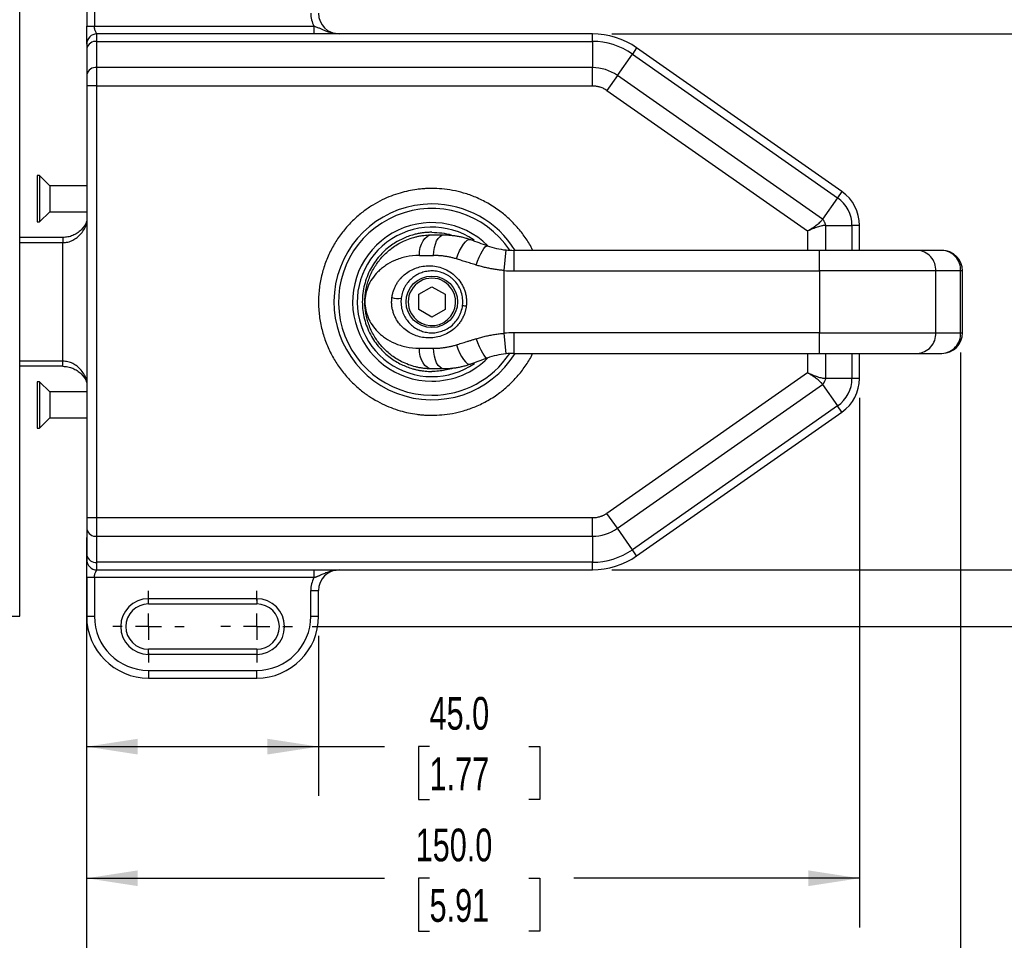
# Model space of a CAD drawing. Header units: millimetres. Extents: x 1 to 271, y 1 to 204.
# Tile 3 of 8: x 107 to 171, y 54 to 113. Entities that reach past the tile are written whole.
import ezdxf

# ---------------------------------------------------------------- set-up
doc = ezdxf.new("R2010")
doc.units = ezdxf.units.MM
doc.linetypes.add('CENTERX2', pattern=[20.32, 12.7, -2.54, 2.54, -2.54])
doc.layers.add('CENTER', color=40, linetype='CENTERX2')
doc.layers.add('DIMENSIONS', color=140, linetype='Continuous', lineweight=25)
doc.styles.add('SLDTEXTSTYLE0', font='TXT', dxfattribs={"width": 0.7})
doc.dimstyles.new('SLDDIMSTYLE0', dxfattribs={"dimtxt": 2.158008, "dimasz": 3.302, "dimexe": 0, "dimexo": 0.0625, "dimgap": 0.539502, "dimtad": 0, "dimtih": 1, "dimtoh": 1, "dimlfac": 3, "dimrnd": 1e-09, "dimzin": 4, "dimdsep": 46, "dimtxsty": 'SLDTEXTSTYLE0', "dimsah": 1, "dimcen": 0.09, "dimadec": 0, "dimazin": 1, "dimtfac": 1, "dimtofl": 0, "dimtmove": 0, "dimatfit": 3, "dimfxl": 0, "dimfrac": 2, "dimtolj": 1, "dimtzin": 12, "dimarcsym": 0})
doc.dimstyles.new('SLDDIMSTYLE2', dxfattribs={"dimtxt": 2.158008, "dimasz": 3.302, "dimexe": 0, "dimexo": 0.0625, "dimgap": 0.539502, "dimtad": 0, "dimtih": 1, "dimtoh": 1, "dimlfac": 3, "dimrnd": 1e-09, "dimzin": 12, "dimdsep": 46, "dimtxsty": 'SLDTEXTSTYLE0', "dimsah": 1, "dimcen": 0.09, "dimadec": 0, "dimazin": 3, "dimtfac": 1, "dimtofl": 0, "dimtmove": 0, "dimatfit": 3, "dimfxl": 0, "dimfrac": 2, "dimtolj": 1, "dimtzin": 12, "dimarcsym": 0})

# ---------------------------------------------------------------- blocks, each defined once
blk = doc.blocks.new('_D')
at = {"layer": 'DIMENSIONS'}
for p, q in [((145.238, 112.249), (179.288, 112.249)), ((176.113, 112.249), (176.113, 99.301)), ((172.907, 95.388), (172.182, 95.388)), ((172.182, 95.388), (172.182, 91.959)), ((179.32, 95.388), (180.044, 95.388)), ((180.044, 95.388), (180.044, 91.959)), ((172.182, 91.959), (172.907, 91.959)), ((180.044, 91.959), (179.32, 91.959)), ((176.113, 77.582), (176.113, 91.475)), ((145.238, 77.582), (179.288, 77.582))]:
    blk.add_line(p, q, dxfattribs=at)
for points in [[(176.113, 112.249), (175.605, 108.947), (176.621, 108.947)], [(176.113, 77.582), (176.621, 80.884), (175.605, 80.884)]]:
    blk.add_solid(points, dxfattribs=at)
at = {"layer": 'DIMENSIONS', "char_height": 2.1167, "attachment_point": 1, "style": 'SLDTEXTSTYLE0'}
for s, insert in [('104.0', (172.009, 98.6)), ('4.09', (172.907, 94.687))]:
    blk.add_mtext(s, dxfattribs=dict(at, insert=insert))
blk = doc.blocks.new('_D_1')
at = {"layer": 'DIMENSIONS'}
for p, q in [((161.254, 88.701), (161.254, 54.463)), ((111.254, 79.669), (111.254, 54.463)), ((111.254, 57.638), (130.513, 57.638)), ((133.437, 57.638), (132.713, 57.638)), ((132.713, 57.638), (132.713, 54.208)), ((139.85, 57.638), (140.575, 57.638)), ((140.575, 57.638), (140.575, 54.208)), ((161.254, 57.638), (142.774, 57.638)), ((132.713, 54.208), (133.437, 54.208)), ((140.575, 54.208), (139.85, 54.208))]:
    blk.add_line(p, q, dxfattribs=at)
for points in [[(111.254, 57.638), (114.556, 57.13), (114.556, 58.146)], [(161.254, 57.638), (157.952, 58.146), (157.952, 57.13)]]:
    blk.add_solid(points, dxfattribs=at)
at = {"layer": 'DIMENSIONS', "char_height": 2.1167, "attachment_point": 1, "style": 'SLDTEXTSTYLE0'}
for s, insert in [('150.0', (132.54, 60.85)), ('5.91', (133.437, 56.937))]:
    blk.add_mtext(s, dxfattribs=dict(at, insert=insert))
blk = doc.blocks.new('_D_4')
at = {"layer": 'DIMENSIONS'}
for p, q in [((111.254, 73.312), (111.254, 62.976)), ((126.254, 73.312), (126.254, 62.976)), ((111.254, 66.151), (126.254, 66.151)), ((126.254, 66.151), (130.513, 66.151)), ((133.437, 66.151), (132.713, 66.151)), ((132.713, 66.151), (132.713, 62.721)), ((139.85, 66.151), (140.575, 66.151)), ((140.575, 66.151), (140.575, 62.721)), ((132.713, 62.721), (133.437, 62.721)), ((140.575, 62.721), (139.85, 62.721))]:
    blk.add_line(p, q, dxfattribs=at)
for points in [[(111.254, 66.151), (114.556, 65.643), (114.556, 66.659)], [(126.254, 66.151), (122.952, 66.659), (122.952, 65.643)]]:
    blk.add_solid(points, dxfattribs=at)
at = {"layer": 'DIMENSIONS', "char_height": 2.1167, "attachment_point": 1, "style": 'SLDTEXTSTYLE0'}
for s, insert in [('45.0', (133.437, 69.363)), ('1.77', (133.437, 65.45))]:
    blk.add_mtext(s, dxfattribs=dict(at, insert=insert))
blk = doc.blocks.new('_D_11')
at = {"layer": 'DIMENSIONS'}
for p, q in [((125.838, 115.916), (189.964, 115.916)), ((186.789, 115.916), (186.789, 99.301)), ((183.582, 95.388), (182.858, 95.388)), ((182.858, 95.388), (182.858, 91.959)), ((189.995, 95.388), (190.72, 95.388)), ((190.72, 95.388), (190.72, 91.959)), ((182.858, 91.959), (183.582, 91.959)), ((190.72, 91.959), (189.995, 91.959)), ((186.789, 73.916), (186.789, 91.475)), ((125.838, 73.916), (189.964, 73.916))]:
    blk.add_line(p, q, dxfattribs=at)
for points in [[(186.789, 115.916), (186.281, 112.614), (187.297, 112.614)], [(186.789, 73.916), (187.297, 77.218), (186.281, 77.218)]]:
    blk.add_solid(points, dxfattribs=at)
at = {"layer": 'DIMENSIONS', "char_height": 2.1167, "attachment_point": 1, "style": 'SLDTEXTSTYLE0'}
for s, insert in [('126.0', (182.685, 98.6)), ('4.96', (183.582, 94.687))]:
    blk.add_mtext(s, dxfattribs=dict(at, insert=insert))
blk = doc.blocks.new('_D_12')
at = {"layer": 'DIMENSIONS'}
for p, q in [((167.791, 91.646), (167.791, 45.407)), ((111.254, 79.669), (111.254, 45.407)), ((111.254, 48.582), (130.513, 48.582)), ((133.437, 48.582), (132.713, 48.582)), ((132.713, 48.582), (132.713, 45.153)), ((139.85, 48.582), (140.575, 48.582)), ((140.575, 48.582), (140.575, 45.153)), ((167.791, 48.582), (142.774, 48.582)), ((132.713, 45.153), (133.437, 45.153)), ((140.575, 45.153), (139.85, 45.153))]:
    blk.add_line(p, q, dxfattribs=at)
for points in [[(111.254, 48.582), (114.556, 48.074), (114.556, 49.09)], [(167.791, 48.582), (164.489, 49.09), (164.489, 48.074)]]:
    blk.add_solid(points, dxfattribs=at)
at = {"layer": 'DIMENSIONS', "char_height": 2.1167, "attachment_point": 1, "style": 'SLDTEXTSTYLE0'}
for s, insert in [('169.6', (132.54, 51.794)), ('6.68', (133.437, 47.881))]:
    blk.add_mtext(s, dxfattribs=dict(at, insert=insert))
blk = doc.blocks.new('SW_CENTERMARKSYMBOL_5')
at = {"layer": 'CENTER', "color": 0}
for p, q in [((0, 1.693), (0, 2.313)), ((0, 0), (0, 0.847)), ((-1.693, 0), (-2.313, 0)), ((0, 0), (-0.847, 0)), ((0, 0), (0, -0.847)), ((0, 0), (0.847, 0)), ((1.693, 0), (2.313, 0)), ((0, -1.693), (0, -2.313))]:
    blk.add_line(p, q, dxfattribs=at)
blk = doc.blocks.new('SW_CENTERMARKSYMBOL_6')
at = {"layer": 'CENTER', "color": 0}
for p, q in [((0, 1.693), (0, 2.313)), ((0, 0), (0, 0.847)), ((-1.693, 0), (-2.313, 0)), ((0, 0), (-0.847, 0)), ((0, 0), (0, -0.847)), ((0, 0), (0.847, 0)), ((1.693, 0), (2.313, 0)), ((0, -1.693), (0, -2.313))]:
    blk.add_line(p, q, dxfattribs=at)

msp = doc.modelspace()

# ---------------------------------------------------------------- linework, layer by layer
for p, q in [((106.9211, 74.5824), (106.9211, 115.2491)), ((111.2545, 115.2491), (111.2545, 112.7491)), ((111.7545, 115.2491), (111.7545, 112.7491)), ((111.2545, 112.7491), (111.7545, 112.7491)), ((111.7545, 112.7491), (125.9548, 112.7491)), ((125.9548, 112.7491), (125.9548, 112.2491)), ((111.9211, 111.7609), (111.9211, 112.2491)), ((143.9683, 112.2491), (111.9211, 112.2491)), ((143.9683, 111.7609), (143.9683, 112.2491)), ((111.9211, 110.0706), (111.9211, 111.7609)), ((111.9211, 111.7609), (143.9683, 111.7609)), ((143.9683, 111.7609), (143.9683, 110.0706)), ((111.2545, 111.2895), (111.2545, 109.5992)), ((145.5867, 109.5603), (146.5562, 110.945)), ((146.8362, 111.3448), (146.5562, 110.945)), ((146.5562, 110.945), (159.8373, 101.6454)), ((160.1173, 102.0453), (146.8362, 111.3448)), ((111.9211, 108.8921), (111.9211, 110.0706)), ((143.9683, 110.0706), (111.9211, 110.0706)), ((143.9683, 108.8921), (143.9683, 110.0706)), ((145.5867, 109.5603), (144.9107, 108.5949)), ((158.8678, 100.2608), (145.5867, 109.5603)), ((111.2545, 108.8921), (111.2545, 80.9394)), ((111.9211, 108.8921), (111.2545, 108.8921)), ((111.9211, 80.9394), (111.9211, 108.8921)), ((111.9211, 108.8921), (143.9683, 108.8921)), ((144.9107, 108.5949), (157.8974, 99.5015)), ((108.212, 103.0824), (108.0453, 103.0824)), ((108.0453, 103.0824), (108.0453, 101.5824)), ((108.8702, 102.4242), (108.212, 103.0824)), ((108.212, 103.0824), (108.212, 100.0824)), ((111.2545, 102.4242), (108.8702, 102.4242)), ((108.8702, 102.4242), (108.8702, 100.7406)), ((160.1173, 102.0453), (159.8373, 101.6454)), ((108.0453, 101.5824), (108.0453, 100.0824)), ((159.8373, 101.6454), (158.8678, 100.2608)), ((108.212, 100.0824), (108.8702, 100.7406)), ((108.8702, 100.7406), (111.2545, 100.7406)), ((108.0453, 100.0824), (108.212, 100.0824)), ((157.8974, 99.5015), (157.8974, 98.2491)), ((159.076, 99.8609), (160.7663, 99.8609)), ((159.076, 98.2491), (159.076, 99.8609)), ((161.2545, 99.8609), (160.7663, 99.8609)), ((160.7663, 99.8609), (160.7663, 98.2491)), ((161.2545, 98.2491), (161.2545, 99.8609)), ((109.712, 99.0824), (106.9211, 99.0824)), ((106.9211, 98.7491), (109.712, 98.7491)), ((109.712, 99.0824), (109.712, 98.7491)), ((109.712, 91.0824), (109.712, 98.7491)), ((133.5878, 99.2491), (134.3728, 99.2491)), ((138.2545, 96.9471), (138.3869, 98.2738)), ((138.8836, 98.2491), (138.8836, 96.9157)), ((140.989, 98.2491), (138.8836, 98.2491)), ((158.6691, 98.2491), (140.9891, 98.2491)), ((164.9841, 98.2491), (158.6691, 98.2491)), ((158.6691, 96.9157), (158.6691, 98.2491)), ((166.5878, 98.2491), (164.9841, 98.2491)), ((132.7762, 97.9157), (133.6978, 97.9157)), ((138.2545, 92.8844), (138.2545, 96.9471)), ((138.8836, 96.9157), (158.6691, 96.9157)), ((158.6691, 96.9157), (158.6691, 92.9157)), ((166.187, 96.9157), (158.6691, 96.9157)), ((166.187, 92.9157), (166.187, 96.9157)), ((167.7907, 96.9157), (166.187, 96.9157)), ((167.7907, 92.9157), (167.7907, 96.9157)), ((167.9211, 96.9157), (167.7907, 96.9157)), ((167.9211, 92.9157), (167.9211, 96.9157)), ((132.7378, 95.4065), (133.5878, 95.8972)), ((133.5878, 95.8972), (134.4378, 95.4065)), ((132.7378, 94.425), (132.7378, 95.4065)), ((134.4378, 95.4065), (134.4378, 94.425)), ((133.5878, 93.9343), (132.7378, 94.425)), ((134.4378, 94.425), (133.5878, 93.9343)), ((138.3869, 91.5577), (138.2545, 92.8844)), ((158.6691, 92.9157), (138.8836, 92.9157)), ((138.8836, 92.9157), (138.8836, 91.5824)), ((158.6691, 92.9157), (166.187, 92.9157)), ((158.6691, 91.5824), (158.6691, 92.9157)), ((166.187, 92.9157), (167.7907, 92.9157)), ((167.7907, 92.9157), (167.9211, 92.9157)), ((132.7762, 91.9157), (133.6978, 91.9157)), ((138.8836, 91.5824), (140.989, 91.5824)), ((140.9892, 91.5824), (158.6691, 91.5824)), ((157.8974, 91.5824), (157.8974, 90.33)), ((158.6691, 91.5824), (164.9841, 91.5824)), ((159.076, 89.9706), (159.076, 91.5824)), ((160.7663, 91.5824), (160.7663, 89.9706)), ((161.2545, 89.9706), (161.2545, 91.5824)), ((164.9841, 91.5824), (166.5878, 91.5824)), ((109.712, 91.0824), (106.9211, 91.0824)), ((109.712, 90.7491), (106.9211, 90.7491)), ((109.712, 90.7491), (109.712, 91.0824)), ((134.3728, 90.5824), (133.5878, 90.5824)), ((157.8974, 90.33), (144.9107, 81.2366)), ((160.7663, 89.9706), (159.076, 89.9706)), ((161.2545, 89.9706), (160.7663, 89.9706)), ((108.212, 89.7491), (108.0453, 89.7491)), ((108.0453, 89.7491), (108.0453, 88.2491)), ((108.8702, 89.0909), (108.212, 89.7491)), ((108.212, 89.7491), (108.212, 86.7491)), ((145.5867, 80.2712), (158.8678, 89.5707)), ((158.8678, 89.5707), (159.8373, 88.1861)), ((111.2545, 89.0909), (108.8702, 89.0909)), ((108.8702, 89.0909), (108.8702, 87.4073)), ((108.0453, 88.2491), (108.0453, 86.7491)), ((159.8373, 88.1861), (146.5562, 78.8865)), ((160.1173, 87.7862), (159.8373, 88.1861)), ((108.212, 86.7491), (108.8702, 87.4073)), ((108.8702, 87.4073), (111.2545, 87.4073)), ((146.8362, 78.4867), (160.1173, 87.7862)), ((108.0453, 86.7491), (108.212, 86.7491)), ((111.9211, 80.9394), (111.2545, 80.9394)), ((143.9683, 80.9394), (111.9211, 80.9394)), ((111.9211, 79.7609), (111.9211, 80.9394)), ((143.9683, 79.7609), (143.9683, 80.9394)), ((145.5867, 80.2712), (144.9107, 81.2366)), ((146.5562, 78.8865), (145.5867, 80.2712)), ((111.2545, 80.2323), (111.2545, 78.542)), ((111.9211, 79.7609), (143.9683, 79.7609)), ((111.9211, 78.0706), (111.9211, 79.7609)), ((143.9683, 79.7609), (143.9683, 78.0706)), ((146.8362, 78.4867), (146.5562, 78.8865)), ((143.9683, 78.0706), (111.9211, 78.0706)), ((111.9211, 77.5824), (111.9211, 78.0706)), ((143.9683, 77.5824), (143.9683, 78.0706)), ((111.7545, 77.0824), (111.2545, 77.0824)), ((111.2545, 77.0824), (111.2545, 74.5824)), ((125.9548, 77.0824), (111.7545, 77.0824)), ((111.7545, 77.0824), (111.7545, 74.5824)), ((111.9211, 77.5824), (143.9683, 77.5824)), ((125.9548, 77.5824), (125.9548, 77.0824)), ((125.7545, 74.5824), (125.7545, 76.2491)), ((125.7545, 76.2491), (126.2545, 76.2491)), ((126.2545, 74.5824), (126.2545, 76.2491)), ((122.2545, 75.7157), (115.2545, 75.7157)), ((115.2545, 75.3824), (115.2545, 75.7157)), ((115.2545, 75.3824), (122.2545, 75.3824)), ((122.2545, 75.7157), (122.2545, 75.3824)), ((106.4211, 74.5824), (106.9211, 74.5824)), ((111.2545, 74.5824), (111.7545, 74.5824)), ((125.7545, 74.5824), (126.2545, 74.5824)), ((115.2545, 72.1157), (115.2545, 72.4491)), ((122.2545, 72.4491), (115.2545, 72.4491)), ((122.2545, 72.1157), (115.2545, 72.1157)), ((122.2545, 72.4491), (122.2545, 72.1157)), ((115.2545, 71.0824), (122.2545, 71.0824)), ((115.2545, 71.0824), (115.2545, 70.5824)), ((122.2545, 70.5824), (122.2545, 71.0824)), ((115.2545, 70.5824), (122.2545, 70.5824))]:
    msp.add_line(p, q)
at = {"flags": 128}
for points in [[(132.7762, 97.9157), (132.7918, 98.1759), (132.838, 98.426), (132.913, 98.6565), (133.0139, 98.8586), (133.1369, 99.0244), (133.2772, 99.1476), (133.4295, 99.2235), (133.5878, 99.2491)], [(133.6978, 97.9157), (133.7107, 98.1759), (133.7491, 98.426), (133.8115, 98.6565), (133.8955, 98.8586), (133.9978, 99.0244), (134.1145, 99.1476), (134.2411, 99.2235), (134.3728, 99.2491)], [(135.1699, 97.6946), (135.265, 97.9589), (135.3761, 98.2114), (135.4983, 98.4411), (135.6262, 98.6376), (135.7542, 98.7922), (135.8765, 98.8982), (135.9877, 98.9507), (136.0829, 98.9475)], [(136.4501, 97.2977), (136.545, 97.5533), (136.6471, 97.7981), (136.7521, 98.0221), (136.8557, 98.2157), (136.9535, 98.3709), (137.0414, 98.4812), (137.1158, 98.5419), (137.1735, 98.5506)], [(136.4501, 92.5338), (136.545, 92.2782), (136.6471, 92.0334), (136.7521, 91.8094), (136.8557, 91.6158), (136.9535, 91.4606), (137.0414, 91.3503), (137.1158, 91.2896), (137.1735, 91.2809)], [(133.5878, 90.5824), (133.4295, 90.608), (133.2772, 90.6839), (133.1369, 90.8071), (133.0139, 90.9729), (132.913, 91.175), (132.838, 91.4055), (132.7918, 91.6556), (132.7762, 91.9157)], [(134.3728, 90.5824), (134.2411, 90.608), (134.1145, 90.6839), (133.9978, 90.8071), (133.8955, 90.9729), (133.8115, 91.175), (133.7491, 91.4055), (133.7107, 91.6556), (133.6978, 91.9157)], [(135.1699, 92.1369), (135.265, 91.8726), (135.3761, 91.62), (135.4983, 91.3904), (135.6262, 91.1939), (135.7542, 91.0393), (135.8765, 90.9333), (135.9877, 90.8808), (136.0829, 90.8839)]]:
    msp.add_lwpolyline(points, dxfattribs=at)
msp.add_circle((133.5878, 94.9157), 1.6667)
for centre, radius, start, end in [((127.5878, 113.5824), 1.8333, 180, 207.035692), ((127.5878, 113.5824), 1.3333, 180, 270), ((111.9211, 111.5824), 0.6667, 90, 180), ((143.9683, 107.2491), 5, 55, 90), ((111.8378, 111.1717), 0.5951, 81.950533, 168.578246), ((143.9683, 107.2491), 4.5118, 55, 90), ((111.8378, 109.4813), 0.5951, 81.950533, 168.578246), ((143.9683, 107.2491), 2.8215, 55, 90), ((158.5878, 99.8609), 2.6667, 0, 55), ((158.5878, 99.8609), 2.1785, 0, 55), ((133.5878, 94.9157), 6.3333, 90, 328.243136), ((133.5878, 94.9157), 6.0404, 33.57179, 270), ((133.5878, 94.9157), 6.3333, 31.756864, 90), ((133.5878, 94.9157), 5.1262, 45.058425, 270), ((133.5878, 94.9157), 4.8333, 55.655055, 270), ((138.8836, 103.2491), 5, 264.299207, 270), ((164.9216, 96.9834), 1.2672, 356.940288, 87.169891), ((166.5878, 96.9157), 1.3333, 0, 90), ((166.5252, 96.9834), 1.2672, 356.940288, 87.169891), ((138.8836, 103.2491), 6.3333, 264.299207, 270), ((133.5878, 94.9157), 1.5333, 30, 210), ((133.5878, 94.9157), 1.5333, 210, 30), ((131.3674, 96.181), 1.0577, 249.77992, 282.78599), ((135.9589, 96.3525), 1.707, 257.000148, 265.190772), ((138.8836, 86.5824), 6.3333, 90, 95.700793), ((164.9216, 92.8481), 1.2672, 272.830109, 3.059712), ((166.5878, 92.9157), 1.3333, 270, 0), ((166.5252, 92.8481), 1.2672, 272.830109, 3.059712), ((133.5878, 94.9157), 6.0404, 270, 326.42821), ((133.5878, 94.9157), 5.1262, 270, 315.269271), ((138.8836, 86.5824), 5, 90, 95.700793), ((133.5878, 94.9157), 4.8333, 270, 304.66755), ((158.5878, 89.9706), 2.1785, 305, 360), ((158.5878, 89.9706), 2.6667, 305, 0), ((143.9683, 82.5824), 2.8215, 270, 305), ((111.8378, 80.3502), 0.5951, 191.421754, 278.049467), ((111.8378, 78.6598), 0.5951, 191.421754, 278.049467), ((143.9683, 82.5824), 4.5118, 270, 305), ((143.9683, 82.5824), 5, 270, 305), ((111.9211, 78.2491), 0.6667, 180, 270), ((127.5878, 76.2491), 1.8333, 152.964301, 180), ((127.5878, 76.2491), 1.3333, 90, 180), ((115.2545, 73.9157), 1.8, 90, 270), ((115.2545, 73.9157), 1.4667, 90, 270), ((122.2545, 73.9157), 1.8, 270, 90), ((122.2545, 73.9157), 1.4667, 270, 90), ((115.2545, 74.5824), 4, 180, 270), ((115.2545, 74.5824), 3.5, 180, 270), ((122.2545, 74.5824), 3.5, 270, 0), ((122.2545, 74.5824), 4, 270, 0)]:
    msp.add_arc(centre, radius, start, end)
for points, knots in [([(111.2545, 111.5824), (111.2545, 111.5824), (111.2545, 111.6345), (111.2545, 111.7701), (111.2545, 111.8577), (111.2545, 112.0602), (111.2545, 112.1753), (111.2545, 112.435), (111.2545, 112.5793), (111.2545, 112.7491)], [0, 0, 0, 0, 0.25, 0.25, 0.5, 0.5, 0.75, 0.75, 1, 1, 1, 1]), ([(111.9211, 112.2491), (111.921, 112.2493), (111.9207, 112.2498), (111.9185, 112.2536), (111.9149, 112.2595), (111.9098, 112.2676), (111.9033, 112.2778), (111.8925, 112.2943), (111.8704, 112.3258), (111.838, 112.3811), (111.8047, 112.4539), (111.7802, 112.5286), (111.7652, 112.6009), (111.7561, 112.674), (111.755, 112.724), (111.7545, 112.7491)], [0, 0, 0, 0, 0.0434893, 0.0865319, 0.1292045, 0.1715864, 0.213758, 0.2558012, 0.343506, 0.48085, 0.6141827, 0.7205594, 0.8140738, 0.9070359, 1, 1, 1, 1]), ([(127.5878, 112.2491), (127.5605, 112.2494), (127.5094, 112.25), (127.4381, 112.2545), (127.3773, 112.2602), (127.2956, 112.2703), (127.1946, 112.2874), (127.0308, 112.3254), (126.8442, 112.3843), (126.6372, 112.4672), (126.451, 112.5491), (126.2956, 112.6179), (126.1662, 112.6714), (126.0607, 112.7124), (125.9898, 112.737), (125.9548, 112.7491)], [0, 0, 0, 0, 0.048126, 0.0901333, 0.1260324, 0.1558127, 0.2354698, 0.3066703, 0.4526126, 0.5807978, 0.6996629, 0.8093903, 0.8747512, 0.938284, 1, 1, 1, 1]), ([(111.2545, 111.5824), (111.2545, 111.5821), (111.2545, 111.5815), (111.2545, 111.5767), (111.2545, 111.569), (111.2545, 111.5581), (111.2545, 111.5441), (111.2545, 111.5269), (111.2545, 111.5018), (111.2545, 111.4658), (111.2545, 111.4153), (111.2545, 111.3572), (111.2545, 111.3121), (111.2545, 111.2895)], [0, 0, 0, 0, 0.0719773, 0.1433971, 0.2144842, 0.2854665, 0.3565728, 0.4280308, 0.5000648, 0.6256162, 0.7499742, 0.8743615, 1, 1, 1, 1]), ([(111.2545, 109.5992), (111.2545, 109.5856), (111.2545, 109.5587), (111.2545, 109.5157), (111.2545, 109.4711), (111.2545, 109.4246), (111.2545, 109.3764), (111.2545, 109.3265), (111.2545, 109.2621), (111.2545, 109.1827), (111.2545, 109.0875), (111.2545, 108.9904), (111.2545, 108.925), (111.2545, 108.8921)], [0, 0, 0, 0, 0.0719773, 0.1433971, 0.2144842, 0.2854665, 0.3565728, 0.4280308, 0.5000648, 0.6256162, 0.7499742, 0.8743615, 1, 1, 1, 1]), ([(143.9683, 108.8921), (143.9923, 108.8918), (144.0402, 108.8912), (144.1118, 108.8863), (144.1829, 108.8786), (144.2536, 108.8677), (144.3238, 108.8538), (144.3935, 108.8367), (144.4797, 108.8115), (144.5812, 108.7753), (144.6957, 108.7241), (144.8063, 108.6648), (144.8758, 108.6182), (144.9107, 108.5949)], [0, 0, 0, 0, 0.071754, 0.1431737, 0.214395, 0.2855552, 0.3567915, 0.428241, 0.5000396, 0.6253632, 0.7499742, 0.8746081, 1, 1, 1, 1]), ([(133.5878, 102.2491), (133.5335, 102.2487), (133.425, 102.248), (133.2624, 102.2424), (133.1, 102.2335), (132.9378, 102.2208), (132.7759, 102.2046), (132.4855, 102.169), (132.0687, 102.0972), (131.5099, 101.9567), (130.9417, 101.7646), (130.348, 101.5056), (129.758, 101.1827), (129.1612, 100.7776), (128.5885, 100.2996), (128.0375, 99.7308), (127.5376, 99.0883), (127.0947, 98.3599), (126.732, 97.5696), (126.4603, 96.7166), (126.2919, 95.8278), (126.2358, 94.9158), (126.2919, 94.0038), (126.4603, 93.115), (126.732, 92.2619), (127.0947, 91.4717), (127.5376, 90.7432), (128.0374, 90.1007), (128.5885, 89.5319), (129.1611, 89.054), (129.758, 88.6488), (130.3479, 88.326), (130.9416, 88.0669), (131.5098, 87.8748), (132.0686, 87.7343), (132.5121, 87.6579), (132.8566, 87.6176), (133.0999, 87.5974), (133.3436, 87.5847), (133.5064, 87.5832), (133.5878, 87.5824)], [0, 0, 0, 0, 0.0070706, 0.0141347, 0.0211958, 0.0282574, 0.035323, 0.042396, 0.0663739, 0.0903612, 0.1173856, 0.1444185, 0.1746407, 0.2048703, 0.2382492, 0.2716356, 0.3078494, 0.3440706, 0.3824563, 0.4208495, 0.4604212, 0.5000005, 0.5395722, 0.5791516, 0.6175373, 0.6559304, 0.6921442, 0.7283655, 0.7617444, 0.7951308, 0.825353, 0.8555825, 0.8826069, 0.9096398, 0.9336178, 0.9576051, 0.968208, 0.9788003, 0.9893937, 1, 1, 1, 1]), ([(140.1123, 98.2491), (140.0946, 98.2884), (139.9628, 98.5814), (139.6326, 99.0857), (139.1395, 99.7314), (138.5868, 100.2994), (137.9553, 100.8271), (137.2353, 101.2992), (136.4448, 101.6877), (135.675, 101.9606), (134.9411, 102.1342), (134.253, 102.232), (133.8047, 102.2435), (133.5878, 102.2491)], [0, 0, 0, 0, 0.0160739, 0.11964871, 0.2232449, 0.31871171, 0.41419998, 0.52938321, 0.6385887, 0.74162055, 0.83302925, 0.91919492, 1, 1, 1, 1]), ([(111.2545, 100.1247), (111.2536, 100.1202), (111.2149, 99.9212), (110.9949, 99.6526), (110.6554, 99.3608), (110.3633, 99.2044), (110.0471, 99.102), (109.8213, 99.0888), (109.712, 99.0824)], [0, 0, 0, 0, 0.0088146, 0.39146594, 0.56603006, 0.71886295, 0.86386364, 1, 1, 1, 1]), ([(157.8974, 99.5015), (157.9198, 99.5155), (157.9619, 99.5419), (158.0213, 99.5791), (158.0731, 99.6116), (158.1172, 99.6395), (158.1539, 99.6626), (158.226, 99.7087), (158.3284, 99.7764), (158.4628, 99.8708), (158.5841, 99.9648), (158.684, 100.0522), (158.7603, 100.1286), (158.8195, 100.1951), (158.8517, 100.239), (158.8678, 100.2608)], [0, 0, 0, 0, 0.0577606, 0.1090897, 0.153987, 0.1924527, 0.2244869, 0.25009, 0.382898, 0.500058, 0.6289218, 0.7499587, 0.8344283, 0.9176856, 1, 1, 1, 1]), ([(159.076, 99.8609), (159.0719, 99.8757), (159.0639, 99.9049), (159.0494, 99.9481), (159.0333, 99.9905), (159.0152, 100.0321), (158.9908, 100.082), (158.958, 100.1391), (158.9155, 100.2023), (158.8838, 100.2411), (158.8678, 100.2608)], [0, 0, 0, 0, 0.1027565, 0.2032249, 0.3022956, 0.4009231, 0.5001071, 0.664984, 0.8301496, 1, 1, 1, 1]), ([(109.712, 98.7491), (109.8213, 98.7568), (110.0471, 98.7728), (110.3633, 98.8954), (110.6554, 99.0835), (110.9949, 99.4331), (111.2149, 99.7556), (111.2536, 99.9945), (111.2545, 99.9998)], [0, 0, 0, 0, 0.13613427, 0.28113698, 0.43396467, 0.60853402, 0.9911854, 1, 1, 1, 1]), ([(133.5878, 99.4157), (133.545, 99.4154), (133.4596, 99.4147), (133.3318, 99.4091), (133.2045, 99.4002), (133.0776, 99.3875), (132.9513, 99.3713), (132.8255, 99.3515), (132.7003, 99.3281), (132.5755, 99.3011), (132.4512, 99.2705), (132.2462, 99.2138), (131.964, 99.1184), (131.5998, 98.9595), (131.2377, 98.7613), (130.7416, 98.4247), (130.1527, 97.8782), (129.5712, 97.0349), (129.1797, 96.0238), (129.0412, 94.9157), (129.1797, 93.8077), (129.5712, 92.7966), (130.1527, 91.9533), (130.7416, 91.4068), (131.2377, 91.0702), (131.5997, 90.872), (131.964, 90.7131), (132.2731, 90.6086), (132.5335, 90.5392), (132.7416, 90.4941), (132.9511, 90.459), (133.162, 90.4342), (133.3744, 90.4186), (133.5166, 90.4167), (133.5878, 90.4157)], [0, 0, 0, 0, 0.0090887, 0.0181485, 0.0271866, 0.0362104, 0.0452271, 0.0542441, 0.0632689, 0.0723086, 0.0813707, 0.0904623, 0.1175108, 0.1445733, 0.1748231, 0.205085, 0.2718242, 0.344213, 0.4209273, 0.5000026, 0.5790779, 0.6557922, 0.728181, 0.7949202, 0.8251701, 0.8554319, 0.8824804, 0.9095429, 0.9246734, 0.939737, 0.9547674, 0.9697987, 0.984865, 1, 1, 1, 1]), ([(133.5878, 99.4157), (134.019, 99.3989), (134.4838, 99.3806), (134.9093, 99.2123), (134.94, 99.2001)], [0, 0, 0, 0, 0.9279426, 1, 1, 1, 1]), ([(159.076, 99.8609), (159.0599, 99.8607), (159.0276, 99.8602), (158.9768, 99.8565), (158.924, 99.8506), (158.8692, 99.8423), (158.7867, 99.8268), (158.6708, 99.7983), (158.5242, 99.7528), (158.3698, 99.6969), (158.2265, 99.6403), (158.0671, 99.5733), (157.9621, 99.5289), (157.8974, 99.5015)], [0, 0, 0, 0, 0.0492998, 0.0989011, 0.1488631, 0.1992441, 0.2501008, 0.3711185, 0.500009, 0.6171483, 0.7499846, 0.8460567, 1, 1, 1, 1]), ([(129.2545, 94.9157), (129.2548, 94.9558), (129.2554, 95.0334), (129.2602, 95.1458), (129.267, 95.2504), (129.2756, 95.347), (129.2855, 95.4357), (129.2961, 95.5166), (129.307, 95.5896), (129.3361, 95.765), (129.3946, 96.0299), (129.5498, 96.5252), (129.8185, 97.1005), (130.2878, 97.7629), (130.8785, 98.3345), (131.5084, 98.738), (132.0678, 98.9834), (132.4473, 99.1015), (132.7442, 99.1679), (132.953, 99.2041), (133.1633, 99.2298), (133.3746, 99.246), (133.517, 99.2481), (133.5878, 99.2491)], [0, 0, 0, 0, 0.0195546, 0.0378444, 0.0548694, 0.0706295, 0.0851248, 0.0983552, 0.1103209, 0.1210216, 0.1847683, 0.2415815, 0.3707831, 0.4844645, 0.6155051, 0.7349531, 0.8014259, 0.8654126, 0.89296, 0.9201822, 0.9470892, 0.9736916, 1, 1, 1, 1]), ([(134.3728, 99.2491), (134.4133, 99.2488), (134.4942, 99.2482), (134.6163, 99.2436), (134.7386, 99.2362), (134.8611, 99.2257), (134.9839, 99.2121), (135.1067, 99.1954), (135.2296, 99.1757), (135.3524, 99.1527), (135.475, 99.1266), (135.5975, 99.0973), (135.7196, 99.0649), (135.8413, 99.0291), (135.9625, 98.9904), (136.0428, 98.9618), (136.0829, 98.9475)], [0, 0, 0, 0, 0.0715809, 0.1431009, 0.2145693, 0.2859956, 0.357389, 0.428759, 0.5001148, 0.571466, 0.6428219, 0.7141918, 0.7855853, 0.8570115, 0.92848, 1, 1, 1, 1]), ([(132.7762, 97.9157), (132.4721, 97.9157), (132.1888, 97.8828), (131.7916, 97.7985), (131.6639, 97.7644), (131.4173, 97.6857), (131.2994, 97.6413), (130.9637, 97.4968), (130.7624, 97.3849), (130.4896, 97.1996), (130.4036, 97.1349), (130.2409, 97.0002), (130.1641, 96.9301), (129.9489, 96.7143), (129.8261, 96.5639), (129.617, 96.2535), (129.5308, 96.0935), (129.3928, 95.7662), (129.3411, 95.599), (129.2718, 95.2592), (129.2545, 95.0872), (129.2545, 94.9157)], [0, 0, 0, 0, 0.125, 0.125, 0.1875, 0.1875, 0.25, 0.25, 0.375, 0.375, 0.4375, 0.4375, 0.5, 0.5, 0.625, 0.625, 0.75, 0.75, 0.875, 0.875, 1, 1, 1, 1]), ([(135.1699, 97.6946), (135.1333, 97.7057), (135.0597, 97.728), (134.9489, 97.7579), (134.8375, 97.7854), (134.7254, 97.8103), (134.6128, 97.8325), (134.4997, 97.8521), (134.3861, 97.8691), (134.2721, 97.8835), (134.1577, 97.8953), (134.0429, 97.9044), (133.9279, 97.9109), (133.8126, 97.915), (133.7362, 97.9155), (133.6978, 97.9157)], [0, 0, 0, 0, 0.0738899, 0.1481436, 0.2228017, 0.2979038, 0.3734892, 0.4495962, 0.5262624, 0.6035244, 0.6814183, 0.7599791, 0.839241, 0.9192372, 1, 1, 1, 1]), ([(136.4501, 97.2977), (136.3917, 97.3158), (136.276, 97.3517), (136.1052, 97.4046), (135.9387, 97.4563), (135.7765, 97.5065), (135.6186, 97.5555), (135.4651, 97.6031), (135.3158, 97.6494), (135.2182, 97.6797), (135.1699, 97.6946)], [0, 0, 0, 0, 0.134719, 0.2666607, 0.3958253, 0.522213, 0.6458241, 0.7666587, 0.8847173, 1, 1, 1, 1]), ([(131.0018, 95.1884), (131.0045, 95.209), (131.0099, 95.2504), (131.0201, 95.3118), (131.0319, 95.3731), (131.0455, 95.4342), (131.0608, 95.4952), (131.0779, 95.556), (131.0968, 95.6166), (131.1357, 95.7302), (131.2041, 95.894), (131.311, 96.0912), (131.4342, 96.2745), (131.6133, 96.4938), (131.8669, 96.7309), (132.2082, 96.9557), (132.5869, 97.1232), (132.9946, 97.2275), (133.4306, 97.2617), (133.8777, 97.2196), (134.329, 97.0901), (134.7609, 96.8716), (135.155, 96.5585), (135.4271, 96.2258), (135.5981, 95.9258), (135.7007, 95.6863), (135.7757, 95.4359), (135.8136, 95.2201), (135.829, 95.0457), (135.8326, 94.9142), (135.8291, 94.7826), (135.8202, 94.6953), (135.8158, 94.6516)], [0, 0, 0, 0, 0.00755159, 0.01516677, 0.02286004, 0.03064549, 0.0385367, 0.04654672, 0.05468803, 0.06297251, 0.09329714, 0.1254945, 0.15614366, 0.18817458, 0.2503713, 0.31298078, 0.37520269, 0.43858324, 0.50007025, 0.56359943, 0.62473843, 0.68710289, 0.74937247, 0.81197895, 0.84327797, 0.87442828, 0.90579237, 0.93709372, 0.95284741, 0.96854405, 0.9842421, 1, 1, 1, 1]), ([(135.5878, 94.9157), (135.5878, 95.0583), (135.5727, 95.1991), (135.5131, 95.4754), (135.4679, 95.6121), (135.3524, 95.8676), (135.2816, 95.9884), (135.1157, 96.2139), (135.0227, 96.3155), (134.8716, 96.4509), (134.8191, 96.4932), (134.7103, 96.5724), (134.6537, 96.6093), (134.4814, 96.7099), (134.3641, 96.7633), (134.1248, 96.8465), (134.0024, 96.8762), (133.7575, 96.9124), (133.6375, 96.9186), (133.4019, 96.9106), (133.2861, 96.8962), (133.0604, 96.8484), (132.9523, 96.8154), (132.745, 96.733), (132.6458, 96.6835), (132.4554, 96.568), (132.3647, 96.5021), (132.1958, 96.3562), (132.1171, 96.2759), (131.9708, 96.0984), (131.9029, 96.0001), (131.7839, 95.7881), (131.7324, 95.6739), (131.6488, 95.4235), (131.6181, 95.2904), (131.6015, 95.1495)], [0, 0, 0, 0, 0.0625, 0.0625, 0.125, 0.125, 0.1875, 0.1875, 0.25, 0.25, 0.28125, 0.28125, 0.3125, 0.3125, 0.375, 0.375, 0.4375, 0.4375, 0.5, 0.5, 0.5625, 0.5625, 0.625, 0.625, 0.6875, 0.6875, 0.75, 0.75, 0.8125, 0.8125, 0.875, 0.875, 0.9375, 0.9375, 1, 1, 1, 1]), ([(138.2545, 96.9471), (138.2073, 96.9513), (138.1131, 96.9598), (137.972, 96.9754), (137.8312, 96.9931), (137.6909, 97.0132), (137.5509, 97.0356), (137.4114, 97.0603), (137.2723, 97.0872), (137.1338, 97.1165), (136.9958, 97.1481), (136.8584, 97.182), (136.7216, 97.2182), (136.5853, 97.2565), (136.4952, 97.284), (136.4501, 97.2977)], [0, 0, 0, 0, 0.0766052, 0.153189, 0.2297718, 0.3063739, 0.3830156, 0.4597173, 0.5364993, 0.6133816, 0.6903845, 0.767528, 0.8448318, 0.922316, 1, 1, 1, 1]), ([(129.2545, 94.9157), (129.2545, 94.7443), (129.2718, 94.5723), (129.3411, 94.2325), (129.3928, 94.0653), (129.5308, 93.738), (129.617, 93.578), (129.8261, 93.2676), (129.9489, 93.1171), (130.1641, 92.9014), (130.2409, 92.8313), (130.4036, 92.6966), (130.4896, 92.6319), (130.7624, 92.4466), (130.9637, 92.3347), (131.2994, 92.1902), (131.4173, 92.1458), (131.6639, 92.0671), (131.7916, 92.033), (132.1888, 91.9486), (132.4721, 91.9157), (132.7762, 91.9157)], [0, 0, 0, 0, 0.125, 0.125, 0.25, 0.25, 0.375, 0.375, 0.5, 0.5, 0.5625, 0.5625, 0.625, 0.625, 0.75, 0.75, 0.8125, 0.8125, 0.875, 0.875, 1, 1, 1, 1]), ([(133.5878, 90.5824), (133.5485, 90.5827), (133.4697, 90.5833), (133.3521, 90.5883), (133.2346, 90.5963), (133.1174, 90.6075), (133.0006, 90.6218), (132.8843, 90.6394), (132.7684, 90.66), (132.6532, 90.6838), (132.418, 90.7391), (132.0678, 90.8481), (131.5085, 91.0935), (130.8785, 91.497), (130.2879, 92.0686), (129.8185, 92.731), (129.5498, 93.3062), (129.3945, 93.8016), (129.3308, 94.0907), (129.2943, 94.3225), (129.274, 94.4921), (129.2579, 94.6934), (129.2557, 94.8382), (129.2545, 94.9157)], [0, 0, 0, 0, 0.01458072, 0.02925072, 0.0440119, 0.0588661, 0.07381515, 0.08886083, 0.10400491, 0.11924909, 0.13459507, 0.19857975, 0.26505397, 0.38449968, 0.51554135, 0.62922062, 0.75842311, 0.81523457, 0.87898242, 0.90164759, 0.92937233, 0.96215653, 1, 1, 1, 1]), ([(135.8158, 94.6516), (135.8121, 94.6226), (135.8046, 94.5647), (135.7891, 94.4787), (135.7705, 94.3934), (135.7486, 94.3088), (135.7234, 94.2251), (135.6763, 94.0879), (135.5959, 93.9012), (135.4671, 93.6766), (135.3152, 93.4687), (135.0859, 93.2177), (134.7555, 92.9562), (134.3186, 92.7368), (133.8681, 92.6109), (133.4177, 92.569), (132.9848, 92.6062), (132.5741, 92.7123), (132.1974, 92.8817), (131.8559, 93.1093), (131.5544, 93.3944), (131.3393, 93.6855), (131.1968, 93.9528), (131.1065, 94.1739), (131.0381, 94.4091), (131.0018, 94.6212), (130.9872, 94.7932), (130.984, 94.9254), (130.9881, 95.0577), (130.9972, 95.1447), (131.0018, 95.1884)], [0, 0, 0, 0, 0.0104544, 0.0208829, 0.0313025, 0.0417302, 0.0521829, 0.0626774, 0.0938562, 0.1251926, 0.1562217, 0.1875132, 0.2500101, 0.3124949, 0.3748217, 0.4361268, 0.4997587, 0.5616382, 0.6245641, 0.6870251, 0.7490085, 0.8115596, 0.8438301, 0.8742127, 0.906361, 0.9368738, 0.9527166, 0.9684155, 0.9841252, 1, 1, 1, 1]), ([(131.5878, 94.9157), (131.5878, 94.8452), (131.5915, 94.7746), (131.6065, 94.6337), (131.6177, 94.5647), (131.6604, 94.3647), (131.702, 94.2377), (131.8027, 94.005), (131.8619, 93.8981), (131.995, 93.7004), (132.0676, 93.6113), (132.2236, 93.4488), (132.3072, 93.3754), (132.4859, 93.243), (132.5814, 93.1838), (132.7797, 93.0828), (132.883, 93.0406), (133.0991, 92.9731), (133.212, 92.9479), (133.4427, 92.9176), (133.5605, 92.9123), (133.8018, 92.9236), (133.9248, 92.9404), (134.1682, 92.9977), (134.2893, 93.0382), (134.5281, 93.1457), (134.6431, 93.2116), (134.8609, 93.3675), (134.965, 93.459), (135.1513, 93.661), (135.2343, 93.7717), (135.3422, 93.9529), (135.3752, 94.0156), (135.4339, 94.1431), (135.4598, 94.2082), (135.5273, 94.4079), (135.5587, 94.5472), (135.5749, 94.6893)], [0, 0, 0, 0, 0.03125, 0.03125, 0.0625, 0.0625, 0.125, 0.125, 0.1875, 0.1875, 0.25, 0.25, 0.3125, 0.3125, 0.375, 0.375, 0.4375, 0.4375, 0.5, 0.5, 0.5625, 0.5625, 0.625, 0.625, 0.6875, 0.6875, 0.75, 0.75, 0.8125, 0.8125, 0.875, 0.875, 0.90625, 0.90625, 0.9375, 0.9375, 1, 1, 1, 1]), ([(135.1699, 92.1369), (135.2252, 92.154), (135.3372, 92.1887), (135.5088, 92.242), (135.6861, 92.2969), (135.869, 92.3536), (136.0575, 92.4121), (136.2517, 92.4723), (136.3835, 92.5131), (136.4501, 92.5338)], [0, 0, 0, 0, 0.1319783, 0.2675823, 0.4068123, 0.5496687, 0.6961519, 0.8462622, 1, 1, 1, 1]), ([(136.4501, 92.5338), (136.499, 92.5487), (136.5966, 92.5784), (136.7443, 92.6196), (136.8926, 92.6583), (137.0417, 92.6942), (137.1914, 92.7275), (137.3418, 92.7581), (137.4927, 92.786), (137.6441, 92.8111), (137.7961, 92.8336), (137.9485, 92.8534), (138.1013, 92.8706), (138.2034, 92.8798), (138.2545, 92.8844)], [0, 0, 0, 0, 0.0841484, 0.1680641, 0.2517722, 0.3352978, 0.4186662, 0.501903, 0.5850338, 0.6680843, 0.7510803, 0.8340477, 0.9170123, 1, 1, 1, 1]), ([(133.6978, 91.9157), (133.7362, 91.916), (133.8126, 91.9165), (133.9279, 91.9205), (134.0429, 91.927), (134.1577, 91.9362), (134.2721, 91.948), (134.3861, 91.9624), (134.4997, 91.9794), (134.6128, 91.999), (134.7254, 92.0212), (134.8375, 92.0461), (134.9489, 92.0736), (135.0597, 92.1035), (135.1333, 92.1258), (135.1699, 92.1369)], [0, 0, 0, 0, 0.0807628, 0.160759, 0.2400209, 0.3185817, 0.3964756, 0.4737376, 0.5504038, 0.6265108, 0.7020962, 0.7771983, 0.8518564, 0.9261101, 1, 1, 1, 1]), ([(133.5878, 87.5824), (133.8047, 87.588), (134.2529, 87.5995), (134.941, 87.6973), (135.6748, 87.8709), (136.4447, 88.1438), (137.2352, 88.5323), (137.9552, 89.0043), (138.5867, 89.5321), (139.1394, 90.1), (139.6326, 90.7458), (139.9628, 91.2501), (140.0946, 91.5431), (140.1123, 91.5824)], [0, 0, 0, 0, 0.0807939, 0.166947, 0.2583794, 0.3613893, 0.4705981, 0.5858, 0.6812668, 0.776755, 0.8803298, 0.983926, 1, 1, 1, 1]), ([(111.2545, 89.8317), (111.2536, 89.837), (111.2149, 90.0759), (110.9949, 90.3984), (110.6554, 90.748), (110.3633, 90.9361), (110.0471, 91.0587), (109.8213, 91.0747), (109.712, 91.0824)], [0, 0, 0, 0, 0.0088146, 0.3914659, 0.5660301, 0.7188629, 0.8638636, 1, 1, 1, 1]), ([(109.712, 90.7491), (109.8213, 90.7427), (110.0471, 90.7295), (110.3633, 90.6271), (110.6554, 90.4707), (110.9949, 90.1789), (111.2149, 89.9103), (111.2536, 89.7113), (111.2545, 89.7068)], [0, 0, 0, 0, 0.1361343, 0.281137, 0.4339647, 0.608534, 0.9911854, 1, 1, 1, 1]), ([(134.94, 90.6314), (134.9094, 90.6191), (134.7468, 90.5541), (134.4341, 90.4935), (134.0138, 90.4262), (133.73, 90.4192), (133.5878, 90.4157)], [0, 0, 0, 0, 0.0718563, 0.3817396, 0.6901907, 1, 1, 1, 1]), ([(136.0829, 90.8839), (136.0428, 90.8697), (135.9625, 90.8411), (135.8413, 90.8024), (135.7196, 90.7666), (135.5975, 90.7342), (135.475, 90.7049), (135.3524, 90.6788), (135.2296, 90.6558), (135.1067, 90.636), (134.9839, 90.6194), (134.8611, 90.6058), (134.7386, 90.5953), (134.6163, 90.5879), (134.4942, 90.5833), (134.4133, 90.5827), (134.3728, 90.5824)], [0, 0, 0, 0, 0.07152, 0.1429885, 0.2144147, 0.2858082, 0.3571781, 0.428534, 0.4998852, 0.571241, 0.642611, 0.7140044, 0.7854307, 0.8568991, 0.9284191, 1, 1, 1, 1]), ([(158.8678, 89.5707), (158.8584, 89.5838), (158.8395, 89.6099), (158.8073, 89.6495), (158.7722, 89.6893), (158.734, 89.7294), (158.6739, 89.7881), (158.5841, 89.8667), (158.4628, 89.9607), (158.3284, 90.0551), (158.1998, 90.14), (158.0536, 90.2322), (157.9569, 90.2927), (157.8974, 90.33)], [0, 0, 0, 0, 0.0492998, 0.0989011, 0.1488631, 0.1992441, 0.2501008, 0.3711185, 0.500009, 0.6171483, 0.7499846, 0.8460566, 1, 1, 1, 1]), ([(157.8974, 90.33), (157.9217, 90.3197), (157.9675, 90.3003), (158.032, 90.273), (158.0884, 90.2493), (158.1365, 90.229), (158.1765, 90.2123), (158.2556, 90.1797), (158.3698, 90.1346), (158.5242, 90.0787), (158.6708, 90.0332), (158.7996, 90.0015), (158.906, 89.9828), (158.9945, 89.9725), (159.0489, 89.9712), (159.076, 89.9706)], [0, 0, 0, 0, 0.0577606, 0.1090897, 0.153987, 0.1924527, 0.2244869, 0.25009, 0.382898, 0.500058, 0.6289218, 0.7499587, 0.8344283, 0.9176856, 1, 1, 1, 1]), ([(158.8678, 89.5707), (158.8776, 89.5825), (158.8969, 89.6058), (158.924, 89.6425), (158.9495, 89.68), (158.9732, 89.7187), (159.0001, 89.7673), (159.028, 89.8269), (159.0554, 89.898), (159.069, 89.9462), (159.076, 89.9706)], [0, 0, 0, 0, 0.1027386, 0.2031982, 0.3022692, 0.4009057, 0.5001071, 0.6649914, 0.8301567, 1, 1, 1, 1]), ([(111.2545, 80.9394), (111.2545, 80.9206), (111.2545, 80.8831), (111.2545, 80.8271), (111.2545, 80.7717), (111.2545, 80.7169), (111.2545, 80.6628), (111.2545, 80.6093), (111.2545, 80.5435), (111.2545, 80.4671), (111.2545, 80.383), (111.2545, 80.3038), (111.2545, 80.2562), (111.2545, 80.2323)], [0, 0, 0, 0, 0.0719773, 0.1433971, 0.2144842, 0.2854665, 0.3565728, 0.4280308, 0.5000648, 0.6256162, 0.7499742, 0.8743615, 1, 1, 1, 1]), ([(144.9107, 81.2366), (144.8909, 81.223), (144.8513, 81.1961), (144.7899, 81.1589), (144.7272, 81.1245), (144.6631, 81.0929), (144.5976, 81.0641), (144.5307, 81.0381), (144.4456, 81.0092), (144.3417, 80.9807), (144.2186, 80.957), (144.094, 80.9421), (144.0103, 80.9403), (143.9683, 80.9394)], [0, 0, 0, 0, 0.071754, 0.1431737, 0.214395, 0.2855552, 0.3567915, 0.428241, 0.5000396, 0.6253632, 0.7499742, 0.8746081, 1, 1, 1, 1]), ([(111.2545, 78.542), (111.2545, 78.5289), (111.2545, 78.5027), (111.2545, 78.4666), (111.2545, 78.4329), (111.2545, 78.4019), (111.2545, 78.3735), (111.2545, 78.3477), (111.2545, 78.319), (111.2545, 78.2904), (111.2545, 78.2666), (111.2545, 78.2518), (111.2545, 78.25), (111.2545, 78.2491)], [0, 0, 0, 0, 0.0719773, 0.1433971, 0.2144842, 0.2854665, 0.3565728, 0.4280308, 0.5000648, 0.6256162, 0.7499742, 0.8743615, 1, 1, 1, 1]), ([(111.2545, 77.0824), (111.2545, 77.2522), (111.2545, 77.3965), (111.2545, 77.6562), (111.2545, 77.7712), (111.2545, 77.9737), (111.2545, 78.0614), (111.2545, 78.197), (111.2545, 78.2491), (111.2545, 78.2491)], [0, 0, 0, 0, 0.25, 0.25, 0.5, 0.5, 0.75, 0.75, 1, 1, 1, 1]), ([(111.7545, 77.0824), (111.7546, 77.0949), (111.7549, 77.12), (111.7571, 77.1572), (111.7607, 77.194), (111.7658, 77.23), (111.7723, 77.2651), (111.7836, 77.3133), (111.8048, 77.3776), (111.8356, 77.4457), (111.869, 77.502), (111.8923, 77.5371), (111.9065, 77.5584), (111.9149, 77.5714), (111.9202, 77.5806), (111.9208, 77.5818), (111.9211, 77.5824)], [0, 0, 0, 0, 0.04652964, 0.09299572, 0.13946775, 0.18601517, 0.23270712, 0.27961208, 0.38596238, 0.51926011, 0.63212687, 0.74430291, 0.80435941, 0.86189292, 0.92893991, 1, 1, 1, 1]), ([(125.9548, 77.0824), (125.9723, 77.0884), (126.0075, 77.1004), (126.0602, 77.1195), (126.113, 77.1395), (126.166, 77.1604), (126.2191, 77.182), (126.3293, 77.2282), (126.5008, 77.305), (126.7097, 77.395), (126.913, 77.4701), (127.0721, 77.5165), (127.2147, 77.5478), (127.3271, 77.5659), (127.4529, 77.5795), (127.5384, 77.5813), (127.5878, 77.5824)], [0, 0, 0, 0, 0.030836, 0.0620803, 0.093735, 0.1258023, 0.1582854, 0.1911893, 0.3299529, 0.4842549, 0.5915562, 0.7121349, 0.7768608, 0.8492133, 0.91288, 1, 1, 1, 1])]:
    msp.add_open_spline(points, degree=3, knots=knots)
for points in [[(136.0829, 98.9475), (136.4382, 98.8182), (136.803, 98.6855), (137.1735, 98.5506)], [(137.1735, 98.5506), (137.5625, 98.409), (137.967, 98.3157), (138.3869, 98.2738)], [(131.6015, 95.1495), (131.5923, 95.0716), (131.5878, 94.9937), (131.5878, 94.9157)], [(135.5749, 94.6893), (135.5835, 94.7645), (135.5878, 94.8403), (135.5878, 94.9157)], [(137.1735, 91.2809), (136.803, 91.146), (136.4382, 91.0132), (136.0829, 90.8839)], [(138.3869, 91.5577), (137.967, 91.5158), (137.5625, 91.4225), (137.1735, 91.2809)]]:
    msp.add_open_spline(points, degree=3)

# ---------------------------------------------------------------- block references
at = {"layer": 'CENTER'}
for name, p in [('SW_CENTERMARKSYMBOL_6', (115.2545, 73.9157)), ('SW_CENTERMARKSYMBOL_5', (122.2545, 73.9157))]:
    msp.add_blockref(name, p, dxfattribs=at)

# ---------------------------------------------------------------- dimensions: what is measured, and where the dimension line sits
at = {"layer": 'DIMENSIONS'}
for base, p1, p2, angle, dimstyle, picture, middle in [((186.7887, 73.9157), (124.5678, 115.9157), (124.5678, 73.9157), 90, 'SLDDIMSTYLE0', '_D_11', (186.7887, 95.3883)), ((176.1135, 77.5824), (143.9683, 112.2491), (143.9683, 77.5824), 90, 'SLDDIMSTYLE0', '_D', (176.1135, 95.3883)), ((167.7907, 48.5823), (111.2545, 80.9394), (167.7907, 92.9157), 0, 'SLDDIMSTYLE2', '_D_12', (136.6436, 48.5823)), ((161.2545, 57.6381), (111.2545, 80.9394), (161.2545, 89.9706), 0, 'SLDDIMSTYLE0', '_D_1', (136.6436, 57.6381)), ((126.2545, 66.1509), (111.2545, 74.5824), (126.2545, 74.5824), 0, 'SLDDIMSTYLE0', '_D_4', (136.6436, 66.1509))]:
    dim = msp.add_linear_dim(base=base, p1=p1, p2=p2, angle=angle, dimstyle=dimstyle, dxfattribs=at)
    dim.commit()
    dim.dimension.update_dxf_attribs({"geometry": picture, "text_midpoint": middle, "dimtype": 160})

doc.saveas('drawing.dxf')
